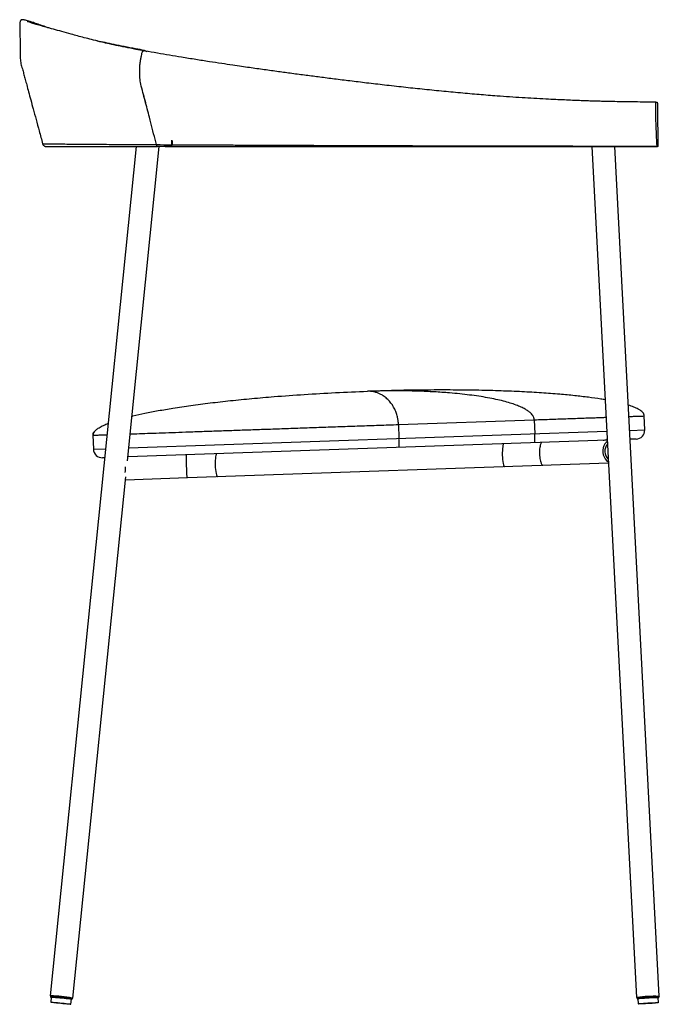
# Paper-space layout '_Right' of a CAD drawing. Header units: millimetres. Extents: x -287 to 217, y -380 to 395.
import ezdxf

# ---------------------------------------------------------------- set-up
doc = ezdxf.new("R2010")
doc.units = ezdxf.units.MM

psp = doc.layouts.new('_Right')

# ---------------------------------------------------------------- linework, layer by layer
at = {"color": 7, "linetype": 'Continuous', "lineweight": 25}
for p, q in [((-194.73, 295.49), (-262.64, -373.02)), ((-201.76, 48.16), (-176.64, 295.49)), ((-177.27, 295.49), (-176.64, 295.49)), ((164.27, 295.49), (199.38, -374.4)), ((179.91, 295.49), (215.63, 295.49)), ((217.35, -373.46), (182.3, 295.49)), ((-12.58, 102.86), (6.36, 103.39)), ((11.84, 76.7), (118.82, 80.43)), ((118.82, 80.43), (119.2, 69.44)), ((205.9, 72.47), (205.52, 83.46)), ((-200.74, 58.27), (176.01, 71.42)), ((11.84, 76.7), (12.23, 65.7)), ((194.01, 72.05), (205.9, 72.47)), ((-228.87, 68.29), (-228.49, 57.3)), ((-228.75, 68.3), (-228.79, 68.29)), ((176.38, 64.43), (-201.45, 51.24)), ((199.15, 65.23), (194.37, 65.06)), ((-228.49, 57.3), (-218.89, 57.63)), ((-219.61, 50.6), (-221.25, 50.55)), ((-203.1, 41.97), (-203.19, 43.37)), ((-154.26, 34.88), (177.32, 46.45)), ((-244.73, -374.84), (-203.06, 35.4)), ((-203.29, 33.16), (-154.26, 34.88)), ((-262.14, -373.07), (-262.24, -374.06)), ((-261.74, -374.11), (-262.15, -378.09)), ((-246.23, -379.71), (-245.83, -375.73)), ((-245.33, -375.78), (-245.23, -374.79)), ((199.88, -374.37), (199.93, -375.37)), ((200.43, -375.34), (200.64, -379.34)), ((216.62, -378.5), (216.41, -374.51)), ((216.91, -374.48), (216.86, -373.48))]:
    psp.add_line(p, q, dxfattribs=at)
at = {"color": 7, "linetype": 'Continuous', "lineweight": 25, "flags": 128}
for points in [[(176.43, 63.46), (175.5, 62.66), (174.49, 61.41), (173.7, 59.92), (173.17, 58.24), (172.91, 56.46), (172.94, 54.64), (173.24, 52.86), (173.83, 51.18), (174.65, 49.69), (175.7, 48.43), (176.91, 47.47), (177.28, 47.25)], [(94.94, 61.59), (94.72, 61.5), (94.43, 61.06), (94.17, 60.27), (93.95, 59.17), (93.78, 57.8), (93.68, 56.22), (93.64, 54.49), (93.67, 52.68), (93.76, 50.87), (93.91, 49.13), (94.11, 47.53), (94.37, 46.13), (94.66, 45.01), (94.97, 44.19), (95.3, 43.72), (95.56, 43.6)], [(-131.26, 53.69), (-131.48, 53.6), (-131.77, 53.16), (-132.03, 52.37), (-132.25, 51.27), (-132.42, 49.9), (-132.52, 48.32), (-132.56, 46.59), (-132.53, 44.78), (-132.44, 42.97), (-132.29, 41.23), (-132.09, 39.63), (-131.83, 38.24), (-131.54, 37.11), (-131.23, 36.29), (-130.9, 35.82), (-130.64, 35.7)], [(-203.4, 38.81), (-203.18, 40.16), (-203.1, 41.97)], [(-262.64, -373.02), (-262.45, -372.99), (-261.9, -372.99), (-261.02, -373.04), (-259.83, -373.12), (-258.4, -373.24), (-256.77, -373.38), (-255.01, -373.55), (-253.2, -373.73), (-251.41, -373.92), (-249.72, -374.11), (-248.18, -374.29), (-246.87, -374.46), (-245.84, -374.6), (-245.13, -374.72), (-244.77, -374.81), (-244.78, -374.86), (-245.15, -374.87), (-245.24, -374.87)], [(-262.15, -373.15), (-262.46, -373.09), (-262.64, -373.02)], [(-262.23, -374.08), (-262.13, -374.04), (-261.67, -374.04), (-260.86, -374.08), (-259.74, -374.15), (-258.36, -374.26), (-256.78, -374.4), (-255.07, -374.56), (-253.3, -374.74), (-251.56, -374.92), (-249.91, -375.11), (-248.43, -375.28), (-247.19, -375.44), (-246.23, -375.58), (-245.61, -375.69), (-245.34, -375.77), (-245.44, -375.81), (-245.83, -375.81)], [(-261.75, -374.19), (-261.96, -374.15), (-262.23, -374.08)], [(-262.14, -378.1), (-262.03, -378.07), (-261.56, -378.07), (-260.75, -378.11), (-259.62, -378.19), (-258.25, -378.3), (-256.68, -378.44), (-255, -378.6), (-253.28, -378.77), (-251.6, -378.95), (-250.04, -379.13), (-248.68, -379.3), (-247.57, -379.45), (-246.78, -379.57), (-246.33, -379.66), (-246.24, -379.72), (-246.53, -379.74), (-247.18, -379.72), (-248.16, -379.66), (-249.41, -379.56), (-250.89, -379.44), (-252.53, -379.29), (-254.24, -379.12), (-255.95, -378.94), (-257.58, -378.76), (-259.05, -378.58), (-260.29, -378.42), (-261.24, -378.29), (-261.87, -378.18), (-262.14, -378.1)], [(199.38, -374.4), (199.56, -374.33), (200.1, -374.24), (200.98, -374.14), (202.16, -374.02), (203.6, -373.91), (205.23, -373.8), (206.99, -373.69), (208.81, -373.59), (210.6, -373.51), (212.31, -373.44), (213.86, -373.39), (215.18, -373.37), (216.22, -373.36), (216.94, -373.38), (217.31, -373.43), (217.31, -373.49), (216.95, -373.57), (216.86, -373.59)], [(199.88, -374.48), (199.57, -374.45), (199.38, -374.4)], [(199.93, -375.37), (200.11, -375.3), (200.66, -375.21), (201.55, -375.11), (202.73, -375), (204.17, -374.89), (205.79, -374.78), (207.52, -374.68), (209.3, -374.58), (211.03, -374.51), (212.66, -374.45), (214.09, -374.41), (215.28, -374.39), (216.17, -374.4), (216.72, -374.43), (216.91, -374.48), (216.72, -374.55), (216.41, -374.61)], [(200.44, -375.45), (200.12, -375.42), (199.93, -375.37)], [(200.64, -379.34), (200.82, -379.27), (201.37, -379.18), (202.26, -379.08), (203.45, -378.98), (204.88, -378.87), (206.48, -378.76), (208.19, -378.66), (209.91, -378.57), (211.58, -378.5), (213.11, -378.45), (214.42, -378.42), (215.47, -378.42), (216.2, -378.43), (216.57, -378.47), (216.57, -378.53), (216.2, -378.61), (215.48, -378.7), (214.43, -378.81), (213.12, -378.92), (211.59, -379.02), (209.93, -379.13), (208.2, -379.22), (206.5, -379.3), (204.89, -379.36), (203.46, -379.4), (202.27, -379.42), (201.38, -379.42), (200.83, -379.39), (200.64, -379.34)]]:
    psp.add_lwpolyline(points, dxfattribs=at)
at = {"color": 7, "linetype": 'Continuous', "lineweight": 25}
for centre, radius, start, end in [((198.9, 72.22), 7, 272, 2), ((-221.49, 57.54), 7, 182, 272), ((182.4, 55.65), 8.04, 136.66863, 229.33137), ((-265.76, -492.81), 119.79, 80.13117, 88.26883), ((-264.88, -484.2), 110.13, 80.03442, 88.36558), ((213.29, -467.89), 94.47, 87.83694, 98.16122), ((212.93, -461.04), 86.6, 87.69853, 98.29963)]:
    psp.add_arc(centre, radius, start, end, dxfattribs=at)
for points, knots in [([(-262.37, 388.55), (-264.09, 389.11), (-267.67, 390.28), (-272.07, 391.81), (-275.64, 393.05), (-278.32, 393.96), (-280.35, 394.6), (-281.93, 395.02), (-283.01, 395.26), (-283.84, 395.41), (-284.55, 395.43), (-284.95, 395.37), (-285.46, 395.16), (-285.82, 394.76), (-285.98, 394.52), (-286.15, 394.16), (-286.35, 393.6), (-286.6, 392.17), (-286.5, 389.79), (-286.35, 386.88), (-286.37, 384.15), (-286.33, 381.16), (-286.26, 377.58), (-286.21, 373.09), (-286.04, 368.4), (-286.18, 363.85), (-285.45, 359.68), (-284.16, 355.92), (-283.24, 352.09), (-282.14, 348.19), (-280.94, 343.7), (-279.49, 338.36), (-277.78, 332.05), (-275.82, 324.81), (-273.6, 316.64), (-271.13, 307.5), (-269.39, 301.08), (-268.48, 297.71)], [0, 0, 0, 0, 0.0718982, 0.1500024, 0.2240915, 0.2825603, 0.3384477, 0.3931321, 0.4343126, 0.4744093, 0.4937901, 0.5123942, 0.5270854, 0.530087, 0.5330527, 0.5349208, 0.5372105, 0.5427975, 0.5567553, 0.5712347, 0.5839647, 0.5951913, 0.6135177, 0.6344365, 0.6583759, 0.6794803, 0.6982728, 0.717608, 0.735361, 0.7536093, 0.7747524, 0.8007596, 0.8316302, 0.8666841, 0.9064302, 0.9508687, 1, 1, 1, 1]), ([(-188.64, 370.92), (-190.77, 371.31), (-195.87, 372.24), (-203.24, 373.67), (-210.64, 375.18), (-217.27, 376.66), (-223.71, 378.18), (-229.85, 379.71), (-235.7, 381.23), (-241.01, 382.66), (-246.97, 384.3), (-253.39, 386.1), (-260, 387.92), (-265.81, 389.45), (-270.6, 390.81), (-274.25, 391.9), (-276.96, 392.75), (-278.99, 393.42), (-280.09, 393.81), (-280.58, 393.98), (-280.8, 394.06), (-280.75, 394.03), (-280.74, 394.02)], [0, 0, 0, 0, 0.037107, 0.088891, 0.137459, 0.183911, 0.228069, 0.279701, 0.327063, 0.372521, 0.418144, 0.491032, 0.563108, 0.634424, 0.705348, 0.774091, 0.829488, 0.883051, 0.93544, 0.96126, 0.98681, 1, 1, 1, 1]), ([(-188.27, 371.16), (-190.61, 371.61), (-196.09, 372.66), (-204.08, 374.24), (-212.13, 375.86), (-219.17, 377.32), (-223.65, 378.24), (-225.67, 378.68), (-225.74, 378.7)], [0, 0, 0, 0, 0.1710674, 0.4007254, 0.6144402, 0.8117115, 0.9925975, 1, 1, 1, 1]), ([(-178.84, 297.06), (-179.21, 298.5), (-181.04, 305.68), (-183.99, 317.22), (-187.73, 331.68), (-190.34, 340.99), (-191.65, 347.06), (-191.87, 349.97), (-191.96, 353.28), (-191.99, 356.99), (-191.84, 360.11), (-191.5, 362.54), (-191.08, 364.6), (-190.67, 366.82), (-190.36, 368.81), (-189.97, 370.04), (-189.6, 370.67), (-189.14, 370.99), (-188.82, 370.92), (-188.65, 370.89)], [0, 0, 0, 0, 0.058403, 0.292013, 0.470121, 0.648217, 0.678714, 0.70919, 0.754268, 0.79934, 0.844164, 0.867561, 0.891027, 0.924762, 0.953521, 0.966289, 0.977062, 0.987905, 1, 1, 1, 1]), ([(-178.84, 297.06), (-179.21, 298.5), (-181.03, 305.68), (-184.01, 317.2), (-187.66, 331.75), (-190.32, 340.98), (-191.65, 347.04), (-191.93, 350.56), (-191.86, 354.19), (-191.91, 357.89), (-191.81, 360.4), (-191.5, 362.54), (-191.08, 364.6), (-190.67, 366.82), (-190.36, 368.81), (-189.97, 370.04), (-189.6, 370.67), (-189.14, 370.99), (-188.83, 370.92), (-188.66, 370.89)], [0, 0, 0, 0, 0.058435, 0.292177, 0.470377, 0.64858, 0.678543, 0.709619, 0.776775, 0.810686, 0.844468, 0.867778, 0.891361, 0.925115, 0.95389, 0.966666, 0.977444, 0.988294, 1, 1, 1, 1]), ([(214.64, 330.53), (211.29, 330.55), (204.99, 330.58), (196.06, 330.68), (188.02, 330.8), (181.2, 330.93), (175.52, 331.05), (171.05, 331.15), (167.2, 331.25), (163.36, 331.35), (159.33, 331.49), (154.38, 331.7), (148.79, 331.94), (142.49, 332.22), (135.5, 332.54), (124.31, 333.09), (108.96, 333.94), (91.36, 335.15), (75.18, 336.43), (60.51, 337.71), (45.57, 339.12), (30.65, 340.64), (15.72, 342.24), (1.14, 343.89), (-12.95, 345.54), (-26.15, 347.14), (-38.44, 348.67), (-49.92, 350.13), (-61.05, 351.57), (-70.1, 352.76), (-77.39, 353.74), (-82.76, 354.48), (-88.29, 355.24), (-93.95, 356.03), (-99.76, 356.85), (-105.73, 357.7), (-112.07, 358.62), (-119.35, 359.68), (-127.82, 360.94), (-137.53, 362.42), (-148.13, 364.07), (-158.58, 365.75), (-168.71, 367.42), (-178.27, 369.06), (-185.01, 370.24), (-188.37, 370.86), (-188.66, 370.92)], [0, 0, 0, 0, 0.023848, 0.044869, 0.06366, 0.081061, 0.093532, 0.104092, 0.112943, 0.120978, 0.131821, 0.143865, 0.1574, 0.172485, 0.189168, 0.207433, 0.252351, 0.298818, 0.33298, 0.367923, 0.403607, 0.439802, 0.474716, 0.510538, 0.54432, 0.576086, 0.605877, 0.63374, 0.660399, 0.688723, 0.701829, 0.715363, 0.729318, 0.743685, 0.758455, 0.773613, 0.789386, 0.807223, 0.829941, 0.855517, 0.883871, 0.914871, 0.94097, 0.968485, 0.997295, 1, 1, 1, 1]), ([(-188.6, 371.15), (-188.51, 371.16), (-188.12, 371.21), (-187.45, 370.83), (-186.9, 370.43), (-186.62, 370.23)], [0, 0, 0, 0, 0.138721, 0.568187, 1, 1, 1, 1]), ([(-188.27, 371.15), (-188, 371.05), (-187.44, 370.84), (-186.9, 370.44), (-186.62, 370.23)], [0, 0, 0, 0, 0.480276, 1, 1, 1, 1]), ([(215.54, 295.95), (215.29, 301.97), (215, 308.84), (214.68, 316.67), (214.6, 318.5), (214.54, 319.89), (214.52, 320.76), (214.51, 321.92), (214.52, 323.52), (214.52, 325.54), (214.52, 327.46), (214.52, 328.75), (214.53, 329.44), (214.55, 329.94), (214.57, 330.35), (214.61, 330.53), (214.81, 330.49), (215.16, 330.57), (215.52, 330.31), (215.74, 330.58), (215.83, 329.7), (215.9, 327.87), (215.95, 325.28), (215.97, 322.2), (216.03, 313.91), (216.08, 306.68), (216.12, 300.49)], [0, 0, 0, 0, 0.250327, 0.285547, 0.320761, 0.329762, 0.338248, 0.346525, 0.355444, 0.373252, 0.391095, 0.396962, 0.402464, 0.407799, 0.413405, 0.425434, 0.437255, 0.57797, 0.718772, 0.742237, 0.765593, 0.788964, 0.812307, 0.835724, 0.859192, 1, 1, 1, 1]), ([(-268.48, 297.71), (-268.33, 297.35), (-268.08, 296.7), (-267.4, 296.07), (-266.82, 295.74), (-266.05, 295.48), (-264.76, 295.5), (-262.75, 295.49), (-260.03, 295.49), (-256.62, 295.49), (-252.52, 295.49), (-249.55, 295.49), (-247.95, 295.49)], [0, 0, 0, 0, 0.054102, 0.096061, 0.125764, 0.146426, 0.207897, 0.301824, 0.428003, 0.586428, 0.777094, 1, 1, 1, 1]), ([(-268.33, 297.71), (-268.35, 297.71), (-268.44, 297.71), (-267.3, 297.7), (-265.2, 297.67), (-262.28, 297.65), (-258.49, 297.62), (-253.83, 297.58), (-248.25, 297.54), (-241.67, 297.49), (-234.43, 297.43), (-226.58, 297.37), (-218.27, 297.31), (-209.35, 297.24), (-199.87, 297.18), (-189.86, 297.12), (-182.52, 297.08), (-178.84, 297.06)], [0, 0, 0, 0, 0.042019, 0.125417, 0.197237, 0.268901, 0.339985, 0.410087, 0.478847, 0.54741, 0.617592, 0.682673, 0.747819, 0.812425, 0.875924, 0.937906, 1, 1, 1, 1]), ([(-247.95, 295.49), (-247.86, 295.49), (-247.68, 295.49), (-246.54, 295.49), (-244.9, 295.49), (-242.81, 295.49), (-240.4, 295.49), (-237.77, 295.49), (-235.02, 295.49), (-232.21, 295.49), (-229.29, 295.49), (-226.29, 295.49), (-223.34, 295.49), (-220.62, 295.49), (-218.23, 295.49), (-216.23, 295.49), (-214.65, 295.49), (-213.57, 295.49), (-212.94, 295.49), (-212.76, 295.49), (-212.74, 295.49)], [0, 0, 0, 0, 0.1039128, 0.2030402, 0.2967389, 0.3845513, 0.4661822, 0.5401848, 0.6080267, 0.6697433, 0.7254301, 0.7822314, 0.8330497, 0.8775141, 0.915359, 0.9464144, 0.9705795, 0.9878355, 0.9985298, 1, 1, 1, 1]), ([(-247.82, 295.49), (-247.79, 295.49), (-247.71, 295.49), (-247.02, 295.49), (-245.83, 295.49), (-244.26, 295.49), (-242.44, 295.49), (-240.43, 295.49), (-238.21, 295.49), (-235.83, 295.49), (-233.36, 295.49), (-230.97, 295.49), (-228.6, 295.49), (-226.18, 295.49), (-223.49, 295.49), (-220.51, 295.49), (-217.28, 295.49), (-214.45, 295.49), (-212.97, 295.49), (-212.51, 295.49)], [0, 0, 0, 0, 0.044399, 0.131869, 0.212453, 0.288224, 0.360109, 0.427636, 0.490438, 0.557377, 0.617218, 0.669772, 0.718316, 0.766258, 0.813542, 0.869348, 0.924065, 0.97621, 1, 1, 1, 1]), ([(-216.65, 295.49), (-216.65, 295.49), (-216.63, 295.49), (-216.46, 295.49), (-215.97, 295.49), (-214.99, 295.49), (-213.49, 295.49), (-211.41, 295.49), (-208.73, 295.49), (-205.4, 295.49), (-201.62, 295.49), (-198.01, 295.49), (-195.68, 295.49), (-194.73, 295.49)], [0, 0, 0, 0, 0.003861, 0.010127, 0.04247, 0.095426, 0.174801, 0.277895, 0.4047, 0.555038, 0.728484, 0.890134, 1, 1, 1, 1]), ([(-194.73, 295.49), (-194.65, 295.49), (-194.48, 295.49), (-193.08, 295.5), (-190.88, 295.49), (-188.08, 295.49), (-184.99, 295.49), (-182, 295.49), (-179.48, 295.49), (-178.44, 295.49), (-177.97, 295.49)], [0, 0, 0, 0, 0.115553, 0.243935, 0.372064, 0.501377, 0.630685, 0.760868, 0.891345, 1, 1, 1, 1]), ([(-178.84, 297.06), (-175.03, 297.04), (-167.34, 297), (-154.99, 296.94), (-142.1, 296.88), (-128.75, 296.82), (-113.68, 296.75), (-96.97, 296.68), (-78.79, 296.6), (-61.44, 296.54), (-44.82, 296.48), (-28.65, 296.42), (-12.3, 296.36), (4.22, 296.31), (20.87, 296.26), (42, 296.19), (67.53, 296.13), (97.37, 296.06), (127.04, 296.01), (156.57, 295.98), (186.06, 295.95), (205.72, 295.95), (215.54, 295.95)], [0, 0, 0, 0, 0.035001, 0.070511, 0.10646, 0.142731, 0.179162, 0.226783, 0.273847, 0.319798, 0.359885, 0.399997, 0.440318, 0.480921, 0.521804, 0.562912, 0.636578, 0.710013, 0.782704, 0.855165, 0.927597, 1, 1, 1, 1]), ([(-172.01, 295.49), (-172.3, 295.49), (-173.35, 295.49), (-174.87, 295.48), (-176.33, 295.51), (-177.27, 295.45), (-177.92, 295.62), (-178.46, 296.12), (-178.73, 296.67), (-178.83, 297.02), (-178.84, 297.06)], [0, 0, 0, 0, 0.1241745, 0.4436206, 0.641352, 0.7402178, 0.8404428, 0.914241, 0.9886812, 1, 1, 1, 1]), ([(-172.01, 295.49), (-169.3, 295.49), (-162.78, 295.49), (-151.63, 295.49), (-138.98, 295.49), (-126.1, 295.49), (-112.32, 295.49), (-97.78, 295.49), (-82.66, 295.49), (-68, 295.49), (-53.89, 295.49), (-40.11, 295.49), (-26.58, 295.49), (-11.75, 295.49), (4.23, 295.49), (21.17, 295.49), (37.3, 295.49), (52.6, 295.49), (67.04, 295.49), (80.86, 295.49), (94.33, 295.49), (107.73, 295.49), (121.09, 295.49), (140.41, 295.49), (155.27, 295.49), (165.67, 295.49)], [0, 0, 0, 0, 0.0296726, 0.0715397, 0.1129905, 0.1539119, 0.1941495, 0.2412851, 0.2868765, 0.3306277, 0.3722818, 0.4123698, 0.4513917, 0.4893833, 0.5398917, 0.5882596, 0.6342975, 0.6778239, 0.7190885, 0.7578014, 0.7960561, 0.8342623, 0.872397, 0.9106325, 1, 1, 1, 1]), ([(-167.08, 300.49), (-166.98, 299.89), (-166.83, 298.98), (-166.89, 297.68), (-167.11, 296.77), (-167.47, 296.04), (-167.97, 295.53), (-169.33, 295.43), (-170.66, 295.49), (-171.78, 295.49), (-171.94, 295.49)], [0, 0, 0, 0, 0.135608, 0.207862, 0.280043, 0.352806, 0.42631, 0.517153, 0.929815, 1, 1, 1, 1]), ([(-166.65, 300.49), (-166.55, 299.89), (-166.4, 298.98), (-166.46, 297.68), (-166.68, 296.76), (-167.05, 296.04), (-167.55, 295.53), (-168.92, 295.43), (-170.23, 295.49), (-171.34, 295.49), (-171.48, 295.49)], [0, 0, 0, 0, 0.1366099, 0.2093729, 0.2820657, 0.3552877, 0.4291187, 0.5207716, 0.9402333, 1, 1, 1, 1]), ([(134.8, 295.49), (135.54, 295.49), (138.57, 295.49), (143.69, 295.49), (150.02, 295.49), (156.06, 295.49), (160.64, 295.49), (163.27, 295.49), (163.92, 295.49)], [0, 0, 0, 0, 0.076425, 0.309987, 0.526913, 0.727255, 0.932028, 1, 1, 1, 1]), ([(165.67, 295.49), (165.79, 295.49), (166.34, 295.49), (168.18, 295.49), (170.94, 295.49), (174.04, 295.49), (176.98, 295.49), (179.04, 295.49), (179.77, 295.49), (179.91, 295.49)], [0, 0, 0, 0, 0.049347, 0.230707, 0.412295, 0.593891, 0.775284, 0.956328, 1, 1, 1, 1]), ([(182.3, 295.49), (184.54, 295.49), (189.45, 295.49), (197.33, 295.49), (206.19, 295.49), (212.39, 295.49), (215.63, 295.49)], [0, 0, 0, 0, 0.202326, 0.442931, 0.708815, 1, 1, 1, 1]), ([(216.12, 300.49), (216.13, 299.97), (216.14, 298.92), (216.13, 297.49), (216.12, 296.55), (216.1, 295.99), (216.08, 295.61), (216.04, 295.37), (215.98, 295.53), (215.88, 295.48), (215.77, 295.46), (215.67, 295.58), (215.59, 295.37), (215.56, 295.75), (215.54, 295.95)], [0, 0, 0, 0, 0.062615, 0.124466, 0.15569, 0.186916, 0.218146, 0.249353, 0.367227, 0.485103, 0.670338, 0.855572, 0.928343, 1, 1, 1, 1]), ([(-198.2, 83.28), (-197.93, 83.35), (-194.55, 84.23), (-187.64, 85.67), (-177.13, 87.73), (-165.04, 89.77), (-151.4, 91.8), (-136.27, 93.76), (-120.25, 95.58), (-103.45, 97.24), (-84.06, 98.91), (-62.08, 100.48), (-37.55, 101.89), (-20.96, 102.53), (-12.58, 102.86)], [0, 0, 0, 0, 0.004456, 0.055961, 0.11337, 0.176303, 0.252786, 0.334722, 0.421176, 0.511614, 0.605689, 0.733535, 0.865371, 1, 1, 1, 1]), ([(118.82, 80.43), (118.79, 80.74), (118.74, 81.37), (118.47, 82.27), (117.99, 83.34), (117.19, 84.51), (115.85, 85.94), (113.95, 87.45), (111.42, 89.02), (108.2, 90.61), (104.28, 92.2), (99.59, 93.76), (94.29, 95.23), (88.39, 96.6), (81.97, 97.86), (75.06, 98.99), (67.75, 100), (60.04, 100.87), (50.76, 101.73), (39.86, 102.47), (27.3, 103.01), (14.29, 103.27), (0.95, 103.25), (-8.04, 102.99), (-12.58, 102.86)], [0, 0, 0, 0, 0.003323, 0.006964, 0.011169, 0.018856, 0.02844, 0.044363, 0.064002, 0.087364, 0.118139, 0.153564, 0.193622, 0.238193, 0.287009, 0.338801, 0.394007, 0.452159, 0.512833, 0.603465, 0.698288, 0.796534, 0.897344, 1, 1, 1, 1]), ([(11.84, 76.7), (11.82, 77.16), (11.77, 78.14), (11.63, 79.5), (11.44, 80.81), (11.15, 82.28), (10.77, 83.84), (10.26, 85.48), (9.63, 87.17), (8.88, 88.87), (7.98, 90.56), (6.98, 92.18), (5.88, 93.72), (4.68, 95.16), (3.39, 96.49), (2.04, 97.7), (0.62, 98.8), (-1.08, 99.92), (-3.08, 100.97), (-5.37, 101.87), (-7.73, 102.5), (-10.14, 102.86), (-11.76, 102.86), (-12.58, 102.86)], [0, 0, 0, 0, 0.005705, 0.012307, 0.020404, 0.030298, 0.046525, 0.066374, 0.089876, 0.120742, 0.1562, 0.196243, 0.240756, 0.289476, 0.341141, 0.396193, 0.454167, 0.514642, 0.604958, 0.699436, 0.797314, 0.897739, 1, 1, 1, 1]), ([(174.72, 96.13), (173.59, 96.33), (169.22, 97.12), (161.21, 98.21), (150.39, 99.48), (138.05, 100.64), (124.2, 101.67), (108.77, 102.55), (92.35, 103.22), (75.16, 103.67), (60.1, 103.87), (47.43, 103.92), (37.06, 103.9), (26.1, 103.8), (16.5, 103.64), (9.82, 103.51), (7.05, 103.44), (6.37, 103.42)], [0, 0, 0, 0, 0.020604, 0.079215, 0.14384, 0.214151, 0.299157, 0.390538, 0.488415, 0.591548, 0.696947, 0.755716, 0.816594, 0.881213, 0.950935, 0.987917, 1, 1, 1, 1]), ([(205.52, 83.46), (205.44, 83.94), (205.28, 84.94), (204.26, 86.33), (202.73, 87.66), (200.37, 89.12), (197.08, 90.62), (194.4, 91.51), (192.96, 91.98)], [0, 0, 0, 0, 0.101838, 0.212802, 0.340474, 0.489917, 0.727435, 1, 1, 1, 1]), ([(-228.79, 68.29), (-228.75, 68.75), (-228.66, 69.73), (-227.8, 71.13), (-226.49, 72.49), (-224.41, 74.05), (-221.39, 75.72), (-218.71, 76.96), (-217.09, 77.55), (-216.86, 77.63)], [0, 0, 0, 0, 0.086059, 0.183773, 0.301344, 0.443195, 0.673754, 0.954149, 1, 1, 1, 1]), ([(118.82, 80.43), (121.11, 80.51), (125.69, 80.67), (132.46, 80.91), (139.05, 81.14), (145.38, 81.36), (151.39, 81.57), (157.01, 81.77), (162.18, 81.95), (166.84, 82.11), (170.9, 82.25), (173.79, 82.35), (175.07, 82.4), (175.44, 82.41)], [0, 0, 0, 0, 0.09613, 0.19226, 0.28839, 0.38452, 0.48065, 0.57678, 0.672909, 0.769039, 0.865169, 0.961299, 1, 1, 1, 1]), ([(193.43, 83.04), (194.67, 83.08), (197.59, 83.18), (200.93, 83.3), (203.62, 83.39), (205.23, 83.45), (205.4, 83.46), (205.49, 83.46)], [0, 0, 0, 0, 0.157847, 0.371224, 0.5846, 0.797977, 1, 1, 1, 1]), ([(-227.88, 70.9), (-228.15, 70.48), (-228.72, 69.6), (-228.82, 68.74), (-228.87, 68.29)], [0, 0, 0, 0, 0.4774, 1, 1, 1, 1]), ([(-199.61, 69.31), (-197.88, 69.37), (-193.67, 69.52), (-185.98, 69.79), (-176.73, 70.11), (-166.67, 70.46), (-155.88, 70.84), (-144.4, 71.24), (-132.28, 71.67), (-119.56, 72.11), (-106.31, 72.57), (-92.57, 73.05), (-78.42, 73.55), (-63.91, 74.05), (-49.1, 74.57), (-34.05, 75.1), (-18.83, 75.63), (-3.51, 76.16), (6.73, 76.52), (11.84, 76.7)], [0, 0, 0, 0, 0.041888, 0.10177, 0.161652, 0.221534, 0.281416, 0.341298, 0.40118, 0.461062, 0.520944, 0.580826, 0.640708, 0.70059, 0.760472, 0.820354, 0.880236, 0.940118, 1, 1, 1, 1]), ([(-228.79, 68.29), (-228.56, 68.3), (-228.1, 68.32), (-226.15, 68.39), (-223.21, 68.49), (-220.4, 68.59), (-218.26, 68.66), (-217.77, 68.68)], [0, 0, 0, 0, 0.2326608, 0.4653216, 0.6979825, 0.9306433, 1, 1, 1, 1]), ([(12.38, 58.71), (12.38, 58.71), (12.39, 58.71), (12.4, 58.86), (12.4, 59.66), (12.37, 61.25), (12.31, 63.34), (12.26, 64.92), (12.23, 65.7)], [0, 0, 0, 0, 0.009375, 0.14133, 0.356015, 0.570682, 0.785341, 1, 1, 1, 1]), ([(119.31, 62.44), (119.31, 62.44), (119.32, 62.44), (119.34, 62.6), (119.35, 63.39), (119.33, 64.99), (119.28, 67.08), (119.23, 68.65), (119.2, 69.44)], [0, 0, 0, 0, 0.0076132, 0.1413942, 0.356082, 0.5707325, 0.785366, 1, 1, 1, 1]), ([(124.82, 62.63), (124.82, 62.63), (124.63, 62.62), (124.31, 62.36), (123.88, 61.44), (123.52, 60.32), (123.19, 58.66), (122.95, 56.38), (122.95, 54.66), (122.96, 53.81)], [0, 0, 0, 0, 0.001176, 0.254345, 0.380926, 0.510837, 0.681855, 0.840662, 1, 1, 1, 1]), ([(173.17, 64.32), (173.66, 64.38), (174.61, 64.49), (175.72, 64.84), (176.2, 65.25), (176.33, 65.35)], [0, 0, 0, 0, 0.4442544, 0.8541011, 1, 1, 1, 1]), ([(-155.06, 43.85), (-155.09, 44.69), (-155.15, 46.37), (-155.23, 48.79), (-155.27, 50.56), (-155.24, 51.73), (-155.15, 52.61), (-155.01, 52.86), (-154.89, 52.86), (-154.89, 52.86)], [0, 0, 0, 0, 0.150157, 0.299821, 0.495949, 0.62323, 0.754138, 0.998864, 1, 1, 1, 1]), ([(122.96, 53.81), (122.96, 53.76), (122.96, 53.68), (122.96, 53.6), (122.96, 53.56)], [0, 0, 0, 0, 0.5596013, 1, 1, 1, 1]), ([(122.96, 53.56), (123.02, 52.71), (123.12, 51.01), (123.5, 48.73), (123.93, 47.07), (124.35, 45.94), (124.73, 45.2), (125.11, 44.74), (125.34, 44.64), (125.45, 44.64), (125.45, 44.64)], [0, 0, 0, 0, 0.15533, 0.310195, 0.475691, 0.59717, 0.722147, 0.858934, 0.998842, 1, 1, 1, 1]), ([(-155.05, 43.65), (-155.05, 43.69), (-155.06, 43.76), (-155.06, 43.82), (-155.06, 43.85)], [0, 0, 0, 0, 0.559564, 1, 1, 1, 1]), ([(-154.26, 34.88), (-154.26, 34.88), (-154.37, 34.87), (-154.52, 35.07), (-154.67, 35.84), (-154.79, 36.96), (-154.88, 38.71), (-154.97, 41.12), (-155.02, 42.81), (-155.05, 43.65)], [0, 0, 0, 0, 0.00115, 0.223452, 0.355544, 0.491049, 0.693813, 0.846631, 1, 1, 1, 1])]:
    psp.add_open_spline(points, degree=3, knots=knots, dxfattribs=at)

doc.saveas('drawing.dxf')
